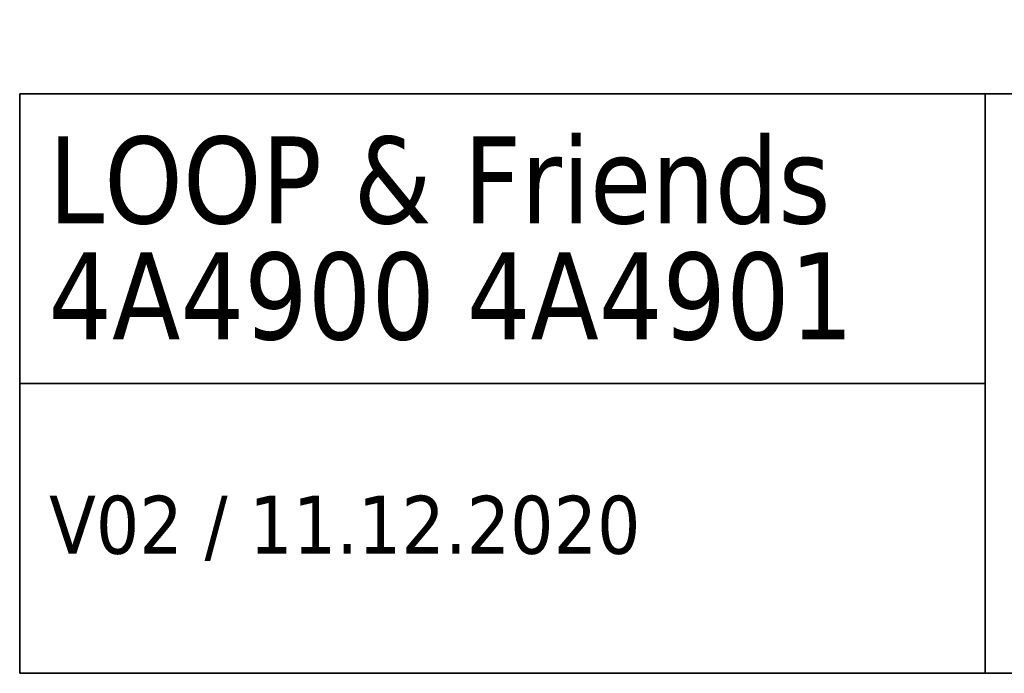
# Model space of a CAD drawing. Header units: millimetres. Extents: x 34 to 292, y 5 to 179.
# Tile 2 of 5: x 192 to 243, y 5 to 39. Entities that reach past the tile are written whole.
import ezdxf

# ---------------------------------------------------------------- set-up
doc = ezdxf.new("R2010")
doc.units = ezdxf.units.MM
doc.layers.add('253', color=7, linetype='Continuous', true_color=0xffffff)
doc.styles.add('Tahoma', font='Tahoma')

# ---------------------------------------------------------------- blocks, each defined once
blk = doc.blocks.new('TabularNote1')
at = {"layer": '253', "color": 163, "linetype": 'Continuous', "lineweight": 35}
for p, q in [((-100, 30), (-50, 30)), ((-100, 30), (-100, 15)), ((-50, 30), (-50, 15)), ((-50, 30), (0, 30)), ((-100, 15), (-50, 15)), ((-100, 15), (-100, 0)), ((-50, 15), (-50, 0)), ((-100, 0), (-50, 0)), ((-50, 0), (0, 0))]:
    blk.add_line(p, q, dxfattribs=at)
at = {"layer": '253', "color": 18, "linetype": 'Continuous', "lineweight": 13, "char_height": 3, "attachment_point": 4, "line_spacing_factor": 0.801055, "style": 'Tahoma'}
for s, insert in [('\\fTahoma|b0|i0;\\W0.9759;\\H1.50x;LOOP & Friends\\H1.00x;\\P4A4900 4A4901', (-98.511, 22.5)), ('\\fTahoma|b0|i0;\\W1.0000;V02 / 11.12.2020', (-98.475, 7.5))]:
    blk.add_mtext(s, dxfattribs=dict(at, insert=insert))

msp = doc.modelspace()

# ---------------------------------------------------------------- block references
at = {"layer": '253', "color": 163, "linetype": 'Continuous', "lineweight": 70}
msp.add_blockref('TabularNote1', (292, 5), dxfattribs=at)

doc.saveas('drawing.dxf')
